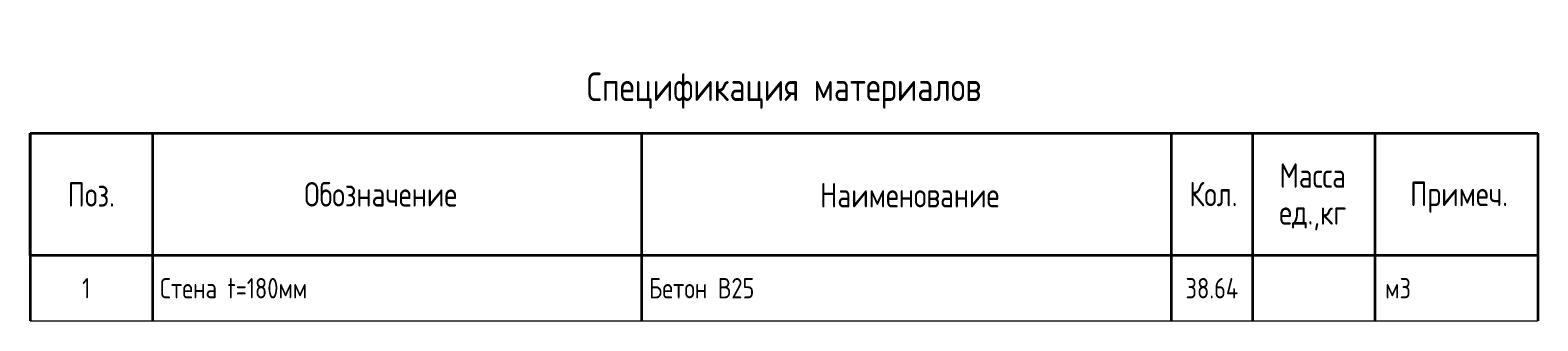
# Model space of a CAD drawing. Header units: millimetres. Extents: x 24180 to 116279, y -2337 to 52405.
# Tile 40 of 41: x 97779 to 116279, y 8660 to 12224. Entities that reach past the tile are written whole.
import ezdxf

# ---------------------------------------------------------------- set-up
doc = ezdxf.new("R2010")
doc.units = ezdxf.units.MM
doc.layers.add('Standard', color=7, linetype='Continuous', lineweight=25)
doc.styles.add('ARIAL', font='ARIAL.TTF')
doc.styles.add('ISOCPEUR', font='ISOCPEUR')

msp = doc.modelspace()

# ---------------------------------------------------------------- linework, layer by layer
at = {"layer": 'Standard', "color": 7, "linetype": 'Continuous', "lineweight": 35, "transparency": 33554687}
for p, q in [((97779.1, 10960.3), (116279.1, 10960.3)), ((97779.1, 10960.3), (97779.1, 9460.3)), ((97779.1, 9460.3), (97779.1, 10960.3)), ((99279.1, 10960.3), (99279.1, 9460.3)), ((105279.1, 10960.3), (105279.1, 9460.3)), ((111779.1, 10960.3), (111779.1, 9460.3)), ((112779.1, 10960.3), (112779.1, 9460.3)), ((114279.1, 10960.3), (114279.1, 9460.3)), ((116279.1, 10960.3), (116279.1, 9460.3)), ((97779.1, 9460.3), (97779.1, 8660.3)), ((116279.1, 9460.3), (97779.1, 9460.3)), ((99279.1, 9460.3), (99279.1, 8660.3)), ((105279.1, 9460.3), (105279.1, 8660.3)), ((111779.1, 9460.3), (111779.1, 8660.3)), ((112779.1, 9460.3), (112779.1, 8660.3)), ((114279.1, 9460.3), (114279.1, 8660.3)), ((116279.1, 9460.3), (116279.1, 8660.3))]:
    msp.add_line(p, q, dxfattribs=at)
at = {"layer": 'Standard', "color": 7, "linetype": 'Continuous', "lineweight": 13, "transparency": 33554687}
msp.add_line((97779.1, 8660.3), (116279.1, 8660.3), dxfattribs=at)
at = {"layer": 'Standard', "color": 7, "linetype": 'Continuous', "lineweight": 35, "transparency": 33554687}
msp.add_lwpolyline([(116279.1, 9460.3), (116279.1, 9460.3)], close=True, dxfattribs=at)

# ---------------------------------------------------------------- texts
for s, insert, char_height, width, attachment_point, style in [('\\A1;{\\fISOCPEUR|i0|b0;\\H350.000000;\\W0.800000;\\C7;Спецификация материалов}\\P', (107029.1, 11260.3), 105, 4898.372, 8, 'ISOCPEUR'), ('\\A1;{\\fISOCPEUR|i0|b0;\\H300.000000;\\W0.800000;\\C7;Обозначение}\\P', (102080.2, 10211.1), 90, 2001.019, 5, 'ISOCPEUR'), ('\\A1;{\\fISOCPEUR|i0|b0;\\H300.000000;\\W0.800000;\\C7;Кол.}\\P', (112297.9, 10214.8), 90, 711.111, 5, 'ISOCPEUR'), ('\\A1;{\\fISOCPEUR|i0|b0;\\H300.000000;\\W0.800000;\\C7;Поз.}\\P', (98528.6, 10209.8), 90, 698.943, 5, 'ISOCPEUR'), ('\\A1;{\\fISOCPEUR|i0|b0;\\H300.000000;\\W0.800000;\\C7;Наименование}\\P', (108571.7, 10200.3), 90, 2229.333, 5, 'ISOCPEUR'), ('\\A1;{\\fISOCPEUR|i0|b0;\\H300.000000;\\W0.800000;\\C7;Примеч.}\\P', (115312.1, 10175.8), 90, 1243.102, 5, 'ISOCPEUR'), ('\\A1;{\\fISOCPEUR|i0|b0;\\H250.000000;\\W0.800000;\\C7;38.64}\\P', (112279.1, 9060.3), 75, 734.118, 5, 'ISOCPEUR'), ('\\A1;{\\fISOCPEUR|i0|b0;\\H250.000000;\\W0.800000;\\C7;м3}\\P', (114405.4, 9060.3), 75, 388.235, 4, 'ISOCPEUR'), ('}\\P', (99337.6, 9060.3), 75, 69.273, 4, 'ARIAL')]:
    msp.add_mtext(s, dxfattribs=dict(at, insert=insert, char_height=char_height, width=width, attachment_point=attachment_point, style=style))
at = {"layer": 'Standard', "color": 7, "linetype": 'Continuous', "lineweight": 35, "transparency": 33554687, "insert": (113516.8, 10591.6), "char_height": 300, "width": 995.61, "attachment_point": 2, "line_spacing_factor": 0.903614, "style": 'ARIAL'}
msp.add_mtext('\\A1;{\\fISOCPEUR|i0|b0;\\H300.000000;\\W0.800000;\\C7;Масса}\\P{\\fISOCPEUR|i0|b0;\\H300.000000;\\W0.800000;\\C7;ед.,кг}\\P', dxfattribs=at)
at = {"layer": 'Standard', "color": 7, "linetype": 'Continuous', "lineweight": 50, "transparency": 33554687, "char_height": 75, "attachment_point": 4, "style": 'ISOCPEUR'}
for s, insert, width in [('\\A1;{\\fISOCPEUR|i0|b0;\\H250.000000;\\W0.800000;\\C7;Стена t=180мм}\\P', (99372.3, 9060.3), 1935.833), ('\\A1;{\\fISOCPEUR|i0|b0;\\H250.000000;\\W0.800000;\\C7;Бетон В25}\\P', (105372.3, 9060.3), 1417.059)]:
    msp.add_mtext(s, dxfattribs=dict(at, insert=insert, width=width))
at = {"layer": 'Standard', "color": 7, "linetype": 'Continuous', "lineweight": 13, "transparency": 33554687, "char_height": 75, "width": 69.273, "attachment_point": 4, "style": 'ARIAL'}
for insert in [(105379.1, 9270.3), (105379.1, 8910.2)]:
    msp.add_mtext('}\\P', dxfattribs=dict(at, insert=insert))
at = {"layer": 'Standard', "color": 7, "linetype": 'Continuous', "lineweight": 25, "transparency": 33554687, "insert": (98467, 9060.3), "char_height": 75, "width": 155.556, "attachment_point": 5, "style": 'ISOCPEUR'}
msp.add_mtext('\\A1;{\\fISOCPEUR|i0|b0;\\H250.000000;\\W0.800000;\\C7;1}\\P', dxfattribs=at)

doc.saveas('drawing.dxf')
